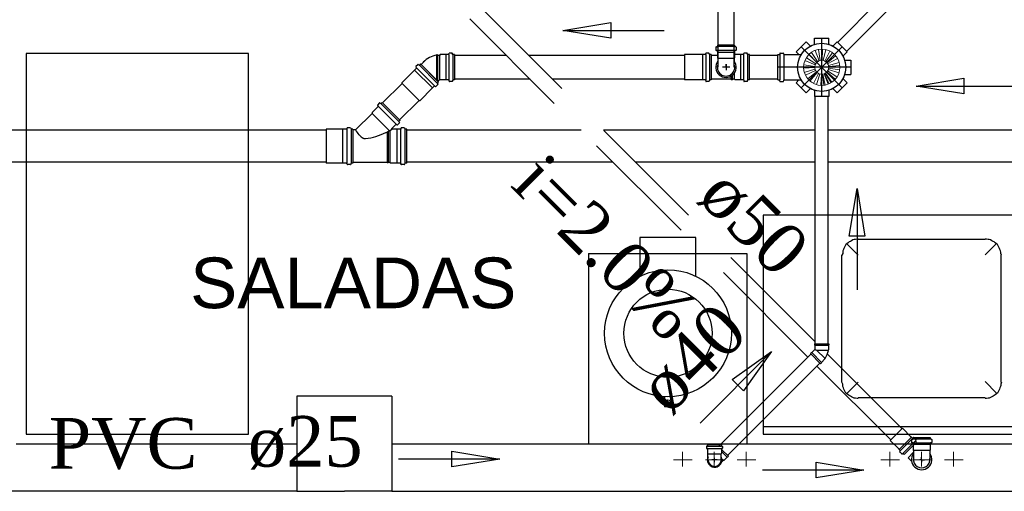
# Model space of a CAD drawing. Header units: millimetres. Extents: x 335 to 739279, y -1 to 84.
# Tile 26 of 244: x 357.99 to 362.11, y 27.62 to 29.59. Entities that reach past the tile are written whole.
import ezdxf

# ---------------------------------------------------------------- set-up
doc = ezdxf.new("R2010")
doc.units = ezdxf.units.MM
doc.header["$MEASUREMENT"] = 0
doc.linetypes.add('DASHDOT', pattern=[25.4, 12.7, -6.35, 0, -6.35])
doc.linetypes.add('Dashed', pattern=[0.75, 0.5, -0.25])
for name, color, linetype, lineweight in [('CV-Seção tubo', 1, 'Continuous', 30), ('Nível 1', 7, 'Continuous', 5), ('Simbolos', 1, 'Continuous', 30), ('SIMBOLOS INT', 8, 'Continuous', 5), ('Simbolos_int', 1, 'Continuous', 30), ('TQ-Sentido tubo', 7, 'Continuous', 20), ('TQ-Seção tubo', 1, 'Continuous', 30), ('TQ-Textos tubo', 7, 'Continuous', 20)]:
    doc.layers.add(name, color=color, linetype=linetype, lineweight=lineweight)
doc.styles.add('Arial', font='arial.ttf')
doc.styles.add('TimesNewRoman', font='times.ttf')
doc.dimstyles.get("Standard").update_dxf_attribs({"dimtxt": 0.18, "dimasz": 0.18, "dimexe": 0.18, "dimexo": 0.0625, "dimgap": 0.09, "dimtad": 0, "dimtih": 1, "dimtoh": 1, "dimdec": 4, "dimzin": 0, "dimdsep": 46, "dimtxsty": 'Standard', "dimcen": 0.09, "dimadec": 0, "dimazin": 0, "dimtfac": 1, "dimtdec": 4, "dimtofl": 0, "dimtmove": 0, "dimatfit": 3, "dimfxl": 0, "dimtolj": 1, "dimtzin": 0, "dimarcsym": 0})

msp = doc.modelspace()

# ---------------------------------------------------------------- linework, layer by layer
at = {"color": 7}
for p, q in [((364.6198, 28.7729), (361.1028, 28.7729)), ((361.1028, 28.7729), (361.1028, 27.8569)), ((359.5498, 28.0159), (359.1518, 28.0159)), ((359.5498, 28.0159), (359.5498, 27.6179)), ((361.1028, 27.8889), (364.3858, 27.8889)), ((361.1028, 27.8569), (364.4198, 27.8569)), ((357.9778, 27.8169), (359.1518, 27.8169)), ((359.1518, 27.8169), (359.1518, 27.6179)), ((359.5498, 27.8169), (364.4578, 27.8169)), ((359.1518, 27.6179), (352.5398, 27.6179)), ((359.1518, 27.6179), (359.3518, 27.6179)), ((359.5498, 27.6179), (359.3518, 27.6179)), ((359.5498, 27.6179), (364.4578, 27.6179))]:
    msp.add_line(p, q, dxfattribs=at)
at = {"color": 8}
for p, q in [((360.8218, 28.6789), (360.5878, 28.6789)), ((360.5878, 28.6789), (360.5878, 28.5179)), ((360.8218, 28.5179), (360.8218, 28.6789)), ((361.5008, 28.6729), (362.0318, 28.6729)), ((361.5008, 28.6049), (361.4528, 28.6529)), ((362.0318, 28.6069), (362.0778, 28.6529)), ((360.3718, 28.6129), (360.3718, 27.8169)), ((360.3718, 28.6129), (361.0348, 28.6129)), ((361.0348, 28.6129), (361.0348, 27.8169)), ((361.4328, 28.0739), (361.4328, 28.6049)), ((362.0968, 28.6049), (362.0968, 28.0739)), ((361.5008, 28.0739), (361.4548, 28.0289)), ((362.0318, 28.0769), (362.0798, 28.0289)), ((360.6908, 28.0129), (360.6908, 27.9709)), ((360.7168, 28.0129), (360.7168, 27.9709)), ((362.0318, 28.0089), (361.5008, 28.0089)), ((360.7048, 27.9709), (360.6908, 27.9709)), ((360.7048, 27.9709), (360.7168, 27.9709))]:
    msp.add_line(p, q, dxfattribs=at)
msp.add_line((359.1518, 28.0159), (359.1518, 27.8169))
at = {"color": 7}
msp.add_lwpolyline([(358.9498, 27.8569), (358.9498, 29.4489), (358.0208, 29.4489), (358.0208, 27.8569), (358.9498, 27.8569)], close=True, dxfattribs=at)
at = {"color": 8}
for points in [[(361.5008, 28.6729), (361.4958, 28.6729), (361.4888, 28.6709), (361.4838, 28.6709), (361.4788, 28.6689), (361.4728, 28.6659), (361.4678, 28.6629), (361.4628, 28.6609), (361.4588, 28.6569), (361.4528, 28.6529), (361.4488, 28.6499), (361.4468, 28.6449), (361.4438, 28.6389), (361.4408, 28.6339), (361.4388, 28.6289), (361.4368, 28.6229), (361.4358, 28.6179), (361.4358, 28.6129), (361.4328, 28.6049)], [(362.0998, 28.6049), (362.0968, 28.6129), (362.0968, 28.6179), (362.0958, 28.6229), (362.0938, 28.6289), (362.0918, 28.6339), (362.0888, 28.6389), (362.0858, 28.6449), (362.0838, 28.6499), (362.0798, 28.6529), (362.0738, 28.6569), (362.0698, 28.6609), (362.0648, 28.6629), (362.0598, 28.6659), (362.0538, 28.6689), (362.0488, 28.6709), (362.0438, 28.6709), (362.0368, 28.6729), (362.0318, 28.6729)], [(361.5008, 28.0059), (361.4958, 28.0059), (361.4888, 28.0079), (361.4838, 28.0079), (361.4788, 28.0099), (361.4728, 28.0129), (361.4678, 28.0159), (361.4628, 28.0179), (361.4588, 28.0219), (361.4528, 28.0259), (361.4488, 28.0289), (361.4468, 28.0339), (361.4438, 28.0399), (361.4408, 28.0449), (361.4388, 28.0499), (361.4368, 28.0559), (361.4358, 28.0609), (361.4358, 28.0659), (361.4328, 28.0739)], [(362.0998, 28.0739), (362.0968, 28.0659), (362.0968, 28.0609), (362.0958, 28.0559), (362.0938, 28.0499), (362.0918, 28.0449), (362.0888, 28.0399), (362.0858, 28.0339), (362.0838, 28.0289), (362.0798, 28.0259), (362.0738, 28.0219), (362.0698, 28.0179), (362.0648, 28.0159), (362.0598, 28.0129), (362.0538, 28.0099), (362.0488, 28.0079), (362.0438, 28.0079), (362.0368, 28.0059), (362.0318, 28.0059)]]:
    msp.add_lwpolyline(points, dxfattribs=at)
for centre, radius in [((360.7048, 28.2789), 0.2653), ((360.7048, 28.2789), 0.1843), ((360.7048, 27.9879), 0.0119)]:
    msp.add_circle(centre, radius, dxfattribs=at)
at = {"layer": 'CV-Seção tubo'}
for p, q in [((360.9145, 29.3909), (360.9145, 29.7579)), ((360.9812, 29.3909), (360.9812, 29.7579))]:
    msp.add_line(p, q, dxfattribs=at)
at = {"layer": 'Nível 1'}
for p, q in [((361.3309, 29.4149), (361.3049, 29.4529)), ((361.3379, 29.4179), (361.3209, 29.4619)), ((361.3419, 29.4199), (361.3339, 29.4649)), ((361.3499, 29.4199), (361.3519, 29.4659)), ((361.3539, 29.4199), (361.3649, 29.4649)), ((361.3609, 29.4169), (361.3819, 29.4579)), ((361.3649, 29.4149), (361.3929, 29.4519)), ((361.3209, 29.4019), (361.2779, 29.4189)), ((361.3229, 29.4059), (361.2839, 29.4299)), ((361.3269, 29.4119), (361.2949, 29.4449)), ((361.3709, 29.4099), (361.4059, 29.4389)), ((361.3729, 29.4049), (361.4139, 29.4279)), ((361.3759, 29.3989), (361.4209, 29.4109)), ((361.3189, 29.3899), (361.2719, 29.3879)), ((361.3189, 29.3949), (361.2729, 29.4009)), ((361.3199, 29.3829), (361.2749, 29.3699)), ((361.3219, 29.3779), (361.2799, 29.3579)), ((361.3259, 29.3719), (361.2899, 29.3429)), ((361.3289, 29.3689), (361.2989, 29.3329)), ((361.3639, 29.3669), (361.3909, 29.3289)), ((361.3689, 29.3699), (361.4009, 29.3379)), ((361.3699, 29.3719), (361.4039, 29.3409)), ((361.3729, 29.3759), (361.4119, 29.3509)), ((361.3759, 29.3819), (361.4199, 29.3679)), ((361.3769, 29.3939), (361.4229, 29.3989)), ((361.3769, 29.3869), (361.4229, 29.3799)), ((361.3349, 29.3649), (361.3139, 29.3229)), ((361.3399, 29.3629), (361.3259, 29.3189)), ((361.3469, 29.3619), (361.3449, 29.3159)), ((361.3519, 29.3619), (361.3569, 29.3159)), ((361.3529, 29.3619), (361.3619, 29.3169)), ((361.3589, 29.3639), (361.3749, 29.3209)), ((361.3599, 29.3639), (361.3789, 29.3219)), ((361.3629, 29.3659), (361.3869, 29.3259))]:
    msp.add_line(p, q, dxfattribs=at)
for radius in [0.0756, 0.0293]:
    msp.add_circle((361.3479, 29.3909), radius, dxfattribs=at)
at = {"layer": 'Simbolos'}
for p, q in [((361.2409, 29.4559), (361.2829, 29.4979)), ((361.2999, 29.4809), (361.2829, 29.4979)), ((361.3179, 29.5129), (361.3779, 29.5129)), ((361.3179, 29.5129), (361.3779, 29.5129)), ((361.3179, 29.4889), (361.3179, 29.5129)), ((361.3179, 29.4889), (361.3179, 29.5129)), ((361.3779, 29.4889), (361.3779, 29.5129)), ((361.3779, 29.4889), (361.3779, 29.5129)), ((361.3959, 29.4809), (361.4129, 29.4979)), ((361.3959, 29.4809), (361.4129, 29.4979)), ((361.4129, 29.4979), (361.4549, 29.4559)), ((361.4129, 29.4979), (361.4549, 29.4559)), ((359.7889, 29.4449), (359.7889, 29.4489)), ((359.8019, 29.4499), (359.7909, 29.4499)), ((359.8049, 29.4449), (359.8029, 29.4489)), ((360.8627, 29.4459), (360.8627, 29.4489)), ((360.8757, 29.4499), (360.8647, 29.4499)), ((360.8787, 29.4449), (360.8777, 29.4489)), ((360.9057, 29.4749), (360.9057, 29.4629)), ((360.9067, 29.4759), (360.9107, 29.4769)), ((360.9067, 29.4619), (360.9097, 29.4619)), ((360.9837, 29.4839), (360.9117, 29.4839)), ((360.9117, 29.4839), (360.9117, 29.4789)), ((360.9117, 29.4599), (360.9117, 29.4539)), ((360.9117, 29.4539), (360.9117, 29.4309)), ((360.9837, 29.4839), (360.9837, 29.4789)), ((360.9837, 29.4599), (360.9837, 29.4539)), ((360.9837, 29.4539), (360.9837, 29.4309)), ((360.9887, 29.4759), (360.9847, 29.4769)), ((360.9887, 29.4619), (360.9857, 29.4619)), ((360.9897, 29.4749), (360.9897, 29.4629)), ((361.0227, 29.4449), (361.0227, 29.4489)), ((361.0357, 29.4499), (361.0237, 29.4499)), ((361.0377, 29.4449), (361.0367, 29.4489)), ((361.1729, 29.4489), (361.1729, 29.4459)), ((361.1739, 29.4499), (361.1869, 29.4499)), ((361.1879, 29.4489), (361.1889, 29.4459)), ((361.2519, 29.4439), (361.2409, 29.4559)), ((361.4379, 29.4389), (361.4549, 29.4559)), ((361.4379, 29.4389), (361.4549, 29.4559)), ((359.6849, 29.4159), (359.6719, 29.4029)), ((359.7409, 29.4429), (359.7369, 29.4429)), ((359.7369, 29.4409), (359.7369, 29.4429)), ((359.7409, 29.4409), (359.7409, 29.4429)), ((359.7499, 29.4409), (359.7409, 29.4409)), ((359.7519, 29.4439), (359.7499, 29.4409)), ((359.7759, 29.4439), (359.7519, 29.4439)), ((359.7879, 29.4439), (359.7759, 29.4439)), ((359.8119, 29.4439), (359.8059, 29.4439)), ((359.8119, 29.4439), (359.8119, 29.3379)), ((360.7747, 29.4439), (360.7737, 29.4429)), ((360.7737, 29.4429), (360.7737, 29.3389)), ((360.8497, 29.4439), (360.7747, 29.4439)), ((360.8617, 29.4439), (360.8497, 29.4439)), ((360.8857, 29.4439), (360.8797, 29.4439)), ((360.8857, 29.4439), (360.8857, 29.3379)), ((360.9117, 29.4409), (360.8857, 29.4409)), ((360.9117, 29.4309), (360.9137, 29.4289)), ((360.9137, 29.4289), (360.9137, 29.4049)), ((360.9837, 29.4309), (360.9817, 29.4289)), ((360.9817, 29.4289), (360.9817, 29.4049)), ((360.9857, 29.4439), (360.9837, 29.4419)), ((361.0097, 29.4439), (360.9857, 29.4439)), ((361.0207, 29.4439), (361.0097, 29.4439)), ((361.0457, 29.4439), (361.0397, 29.4439)), ((361.0457, 29.3379), (361.0457, 29.4439)), ((361.1649, 29.3379), (361.1649, 29.4439)), ((361.1649, 29.4439), (361.1709, 29.4439)), ((361.1899, 29.4439), (361.2619, 29.4439)), ((361.4459, 29.4209), (361.4699, 29.4209)), ((361.4459, 29.4209), (361.4699, 29.4209)), ((361.4699, 29.4209), (361.4699, 29.3609)), ((361.4699, 29.4209), (361.4699, 29.3609)), ((359.6445, 29.3794), (359.5914, 29.3264)), ((359.6529, 29.3879), (359.6445, 29.3794)), ((359.6522, 29.39), (359.6501, 29.3921)), ((359.6586, 29.402), (359.6508, 29.3943)), ((359.6643, 29.4006), (359.6607, 29.4028)), ((359.6699, 29.4049), (359.6657, 29.4006)), ((359.6699, 29.4049), (359.7449, 29.3299)), ((359.5914, 29.3264), (359.5914, 29.325)), ((359.5914, 29.325), (359.665, 29.2514)), ((359.7449, 29.3299), (359.7406, 29.3257)), ((359.7499, 29.3389), (359.7429, 29.3319)), ((359.7519, 29.3379), (359.7519, 29.3389)), ((359.7759, 29.3379), (359.7519, 29.3379)), ((359.7879, 29.3379), (359.7759, 29.3379)), ((359.7889, 29.3369), (359.7889, 29.3329)), ((359.8019, 29.3319), (359.7909, 29.3319)), ((359.8049, 29.3369), (359.8029, 29.3329)), ((359.8119, 29.3379), (359.8059, 29.3379)), ((360.7747, 29.3379), (360.7737, 29.3389)), ((360.8497, 29.3379), (360.7747, 29.3379)), ((360.8617, 29.3379), (360.8497, 29.3379)), ((360.8627, 29.3359), (360.8627, 29.3329)), ((360.8757, 29.3319), (360.8647, 29.3319)), ((360.8787, 29.3369), (360.8777, 29.3329)), ((360.8857, 29.3379), (360.8797, 29.3379)), ((360.9697, 29.3409), (360.8857, 29.3409)), ((360.9697, 29.3399), (360.9707, 29.3379)), ((360.9747, 29.3379), (360.9707, 29.3379)), ((360.9837, 29.3409), (360.9747, 29.3409)), ((360.9747, 29.3399), (360.9747, 29.3379)), ((360.9857, 29.3379), (360.9837, 29.3409)), ((361.0097, 29.3379), (360.9857, 29.3379)), ((361.0207, 29.3379), (361.0097, 29.3379)), ((361.0227, 29.3369), (361.0227, 29.3329)), ((361.0357, 29.3319), (361.0237, 29.3319)), ((361.0377, 29.3369), (361.0367, 29.3329)), ((361.0457, 29.3379), (361.0397, 29.3379)), ((361.1649, 29.3379), (361.1709, 29.3379)), ((361.1729, 29.3329), (361.1729, 29.3359)), ((361.1739, 29.3319), (361.1869, 29.3319)), ((361.1879, 29.3329), (361.1889, 29.3359)), ((361.1899, 29.3379), (361.2619, 29.3379)), ((361.2519, 29.3379), (361.2409, 29.3259)), ((361.2829, 29.2839), (361.2409, 29.3259)), ((361.4549, 29.3259), (361.4129, 29.2839)), ((361.4549, 29.3259), (361.4129, 29.2839)), ((361.4379, 29.3429), (361.4549, 29.3259)), ((361.4379, 29.3429), (361.4549, 29.3259)), ((361.4459, 29.3609), (361.4699, 29.3609)), ((361.4459, 29.3609), (361.4699, 29.3609)), ((359.7194, 29.3045), (359.6664, 29.2514)), ((359.7279, 29.313), (359.7194, 29.3045)), ((359.73, 29.3122), (359.7321, 29.3101)), ((359.742, 29.3186), (359.7343, 29.3108)), ((359.7406, 29.3243), (359.7427, 29.3207)), ((361.2999, 29.3009), (361.2829, 29.2839)), ((361.3179, 29.2929), (361.3179, 29.2689)), ((361.3779, 29.2929), (361.3779, 29.2689)), ((361.3959, 29.3009), (361.4129, 29.2839)), ((361.3959, 29.3009), (361.4129, 29.2839)), ((359.5091, 29.2442), (359.5051, 29.2402)), ((359.5841, 29.1692), (359.5091, 29.2442)), ((359.6664, 29.2514), (359.665, 29.2514)), ((361.3779, 29.2689), (361.3179, 29.2689)), ((359.4921, 29.2272), (359.4671, 29.2022)), ((359.4671, 29.2022), (359.4671, 29.1982)), ((359.4981, 29.2422), (359.4901, 29.2332)), ((359.4921, 29.2292), (359.4901, 29.2322)), ((359.5031, 29.2402), (359.5001, 29.2422)), ((359.4671, 29.1982), (359.3981, 29.1292)), ((359.5841, 29.1692), (359.5801, 29.1652)), ((359.5801, 29.1632), (359.5821, 29.1602)), ((359.3441, 29.1322), (359.2751, 29.1322)), ((359.3451, 29.1322), (359.3441, 29.1322)), ((359.3611, 29.1322), (359.3451, 29.1322)), ((359.3631, 29.1372), (359.3621, 29.1332)), ((359.3761, 29.1382), (359.3641, 29.1382)), ((359.3781, 29.1372), (359.3791, 29.1332)), ((359.3861, 29.1322), (359.3801, 29.1322)), ((359.3861, 29.1322), (359.3861, 28.9902)), ((359.3981, 29.1292), (359.3861, 29.1292)), ((359.5671, 29.1522), (359.5491, 29.1342)), ((359.5701, 29.1322), (359.5501, 29.1322)), ((359.5691, 29.1522), (359.5721, 29.1502)), ((359.5871, 29.1322), (359.5701, 29.1322)), ((359.5821, 29.1582), (359.5731, 29.1502)), ((359.5881, 29.1372), (359.5881, 29.1332)), ((359.6021, 29.1382), (359.5901, 29.1382)), ((359.6031, 29.1372), (359.6041, 29.1332)), ((359.6121, 29.1322), (359.6061, 29.1322)), ((359.6121, 28.9902), (359.6121, 29.1322)), ((359.3441, 28.9902), (359.2751, 28.9902)), ((359.3451, 28.9902), (359.3441, 28.9902)), ((359.3611, 28.9902), (359.3451, 28.9902)), ((359.3631, 28.9852), (359.3621, 28.9892)), ((359.3761, 28.9842), (359.3641, 28.9842)), ((359.3781, 28.9852), (359.3791, 28.9892)), ((359.3861, 28.9902), (359.3801, 28.9902)), ((359.5301, 28.9932), (359.3861, 28.9932)), ((359.5301, 28.9932), (359.5301, 28.9912)), ((359.5341, 28.9912), (359.5301, 28.9912)), ((359.5411, 28.9932), (359.5341, 28.9932)), ((359.5341, 28.9932), (359.5341, 28.9912)), ((359.5441, 28.9902), (359.5411, 28.9932)), ((359.5701, 28.9902), (359.5441, 28.9902)), ((359.5871, 28.9902), (359.5701, 28.9902)), ((359.5881, 28.9852), (359.5881, 28.9892)), ((359.6021, 28.9842), (359.5901, 28.9842)), ((359.6031, 28.9852), (359.6041, 28.9892)), ((359.6121, 28.9902), (359.6061, 28.9902)), ((361.3174, 28.235), (361.3782, 28.235)), ((361.3174, 28.235), (361.3174, 28.2307)), ((361.3174, 28.2307), (361.3188, 28.2293)), ((361.3188, 28.2293), (361.3188, 28.2109)), ((361.3782, 28.2307), (361.3768, 28.2293)), ((361.3768, 28.2293), (361.3768, 28.2095)), ((361.3782, 28.235), (361.3782, 28.2307)), ((361.3005, 28.194), (361.3047, 28.1982)), ((361.3005, 28.194), (361.3429, 28.1515)), ((361.3047, 28.1982), (361.3061, 28.1982)), ((361.3061, 28.1982), (361.3188, 28.2109)), ((361.3613, 28.1713), (361.3613, 28.1742)), ((361.3768, 28.2095), (361.3747, 28.2074)), ((361.3429, 28.1515), (361.3471, 28.1558)), ((361.3471, 28.1572), (361.3613, 28.1713)), ((361.3471, 28.1558), (361.3471, 28.1572)), ((361.7225, 27.8448), (361.6858, 27.8815)), ((361.7232, 27.8441), (361.7225, 27.8448)), ((361.7275, 27.8398), (361.7232, 27.8441)), ((361.7301, 27.8432), (361.8021, 27.8432)), ((361.7301, 27.8432), (361.7301, 27.8382)), ((361.8021, 27.8432), (361.8021, 27.8382)), ((360.8662, 27.8052), (360.8662, 27.7982)), ((360.8672, 27.8062), (360.8692, 27.8072)), ((360.9292, 27.8122), (360.8702, 27.8122)), ((360.8702, 27.8122), (360.8702, 27.8082)), ((360.9292, 27.8122), (360.9292, 27.8082)), ((360.9322, 27.8062), (360.9302, 27.8072)), ((360.9332, 27.8052), (360.9332, 27.7982)), ((361.6716, 27.7939), (361.6349, 27.8306)), ((361.7444, 27.8228), (361.6935, 27.7719)), ((361.7241, 27.8342), (361.7241, 27.8222)), ((361.7251, 27.8352), (361.7291, 27.8362)), ((361.7251, 27.8212), (361.7281, 27.8212)), ((361.7324, 27.8419), (361.7296, 27.8405)), ((361.7301, 27.8192), (361.7301, 27.8132)), ((361.7301, 27.8132), (361.7301, 27.7902)), ((361.7423, 27.8335), (361.7338, 27.8419)), ((361.7423, 27.832), (361.7402, 27.8285)), ((361.7444, 27.8228), (361.7402, 27.8271)), ((361.8021, 27.8192), (361.8021, 27.8132)), ((361.8021, 27.8132), (361.8021, 27.7902)), ((361.8071, 27.8352), (361.8031, 27.8362)), ((361.8071, 27.8212), (361.8041, 27.8212)), ((361.8081, 27.8342), (361.8081, 27.8222)), ((360.8672, 27.7972), (360.8692, 27.7972)), ((360.8702, 27.7962), (360.8702, 27.7772)), ((360.8702, 27.7772), (360.8722, 27.7752)), ((360.8722, 27.7622), (360.8722, 27.7752)), ((360.8722, 27.7492), (360.8722, 27.7622)), ((360.9292, 27.7772), (360.9272, 27.7752)), ((360.9272, 27.7622), (360.9272, 27.7752)), ((360.9272, 27.7492), (360.9272, 27.7622)), ((360.9292, 27.7962), (360.9292, 27.7772)), ((360.9582, 27.7652), (360.9292, 27.7932)), ((360.9322, 27.7972), (360.9302, 27.7972)), ((360.9522, 27.7612), (360.9382, 27.7472)), ((360.9542, 27.7612), (360.9522, 27.7612)), ((360.9582, 27.7652), (360.9542, 27.7612)), ((361.6723, 27.7931), (361.6716, 27.7939)), ((361.6766, 27.7889), (361.6723, 27.7931)), ((361.6744, 27.784), (361.6759, 27.7868)), ((361.6829, 27.7741), (361.6744, 27.7825)), ((361.6843, 27.7741), (361.6879, 27.7762)), ((361.6935, 27.7719), (361.6893, 27.7762)), ((361.7301, 27.7902), (361.7321, 27.7882)), ((361.7321, 27.7882), (361.7321, 27.7542)), ((361.8021, 27.7902), (361.8001, 27.7882)), ((361.8001, 27.7882), (361.8001, 27.7542)), ((360.9282, 27.7392), (360.9362, 27.7472)), ((360.9382, 27.7472), (360.9362, 27.7472)), ((361.7241, 27.7442), (361.7101, 27.7582))]:
    msp.add_line(p, q, dxfattribs=at)
msp.add_circle((361.3479, 29.3909), 0.1007, dxfattribs=at)
for centre, radius, start, end in [((359.7909, 29.4489), 0.00133, 90, 175), ((359.8019, 29.4489), 0.00133, 15, 90), ((360.8647, 29.4489), 0.00133, 90, 175), ((360.8757, 29.4489), 0.00133, 15, 90), ((360.9067, 29.4749), 0.00133, 105, 180), ((360.9067, 29.4629), 0.00133, 180, 265), ((360.9097, 29.4599), 0.00133, 0.0001, 84.9999), ((360.9097, 29.4789), 0.00133, 285, 0.0001), ((360.9857, 29.4789), 0.00133, 180, 255), ((360.9857, 29.4599), 0.00133, 94.9999, 180), ((360.9887, 29.4629), 0.00133, 275, 0.0001), ((360.9887, 29.4749), 0.00133, 0.0001, 74.9999), ((361.0237, 29.4489), 0.00133, 89.9999, 175), ((361.0357, 29.4489), 0.00133, 14.9999, 89.9999), ((361.1739, 29.4489), 0.00133, 90, 175), ((361.1869, 29.4489), 0.00133, 5, 90), ((361.3159, 29.4889), 0.002, 288.161, 0), ((361.3799, 29.4889), 0.002, 180, 251.839), ((361.3939, 29.4829), 0.002, 243.161, 315), ((359.7509, 29.3469), 0.0959, 98.4304, 136.316), ((359.7879, 29.4449), 0.00133, 270, 355), ((359.8059, 29.4449), 0.00133, 195, 270), ((360.8617, 29.4459), 0.00133, 270, 355), ((360.8797, 29.4449), 0.00133, 195, 270), ((361.0207, 29.4449), 0.00133, 270, 355), ((361.0397, 29.4449), 0.00133, 195, 270), ((361.1709, 29.4459), 0.00133, 270, 355), ((361.1899, 29.4459), 0.00133, 185, 270), ((361.2619, 29.4459), 0.002, 270, 327.387), ((361.4399, 29.4369), 0.002, 135, 206.839), ((361.4459, 29.4229), 0.002, 198.161, 270), ((359.6515, 29.3936), 0.00133, 135, 220), ((359.6515, 29.3893), 0.00133, 315, 40), ((359.6593, 29.4013), 0.00133, 60, 135), ((359.665, 29.4013), 0.00133, 240, 315), ((360.9477, 29.3909), 0.0365, 157.952, 22.0469), ((359.7413, 29.325), 0.00133, 135, 210), ((359.7509, 29.3379), 0.00133, 45, 135), ((359.7879, 29.3369), 0.00133, 5, 90), ((359.7909, 29.3329), 0.00133, 185, 270), ((359.8019, 29.3329), 0.00133, 270, 345), ((359.8059, 29.3369), 0.00133, 90, 165), ((360.8617, 29.3359), 0.00133, 5, 90), ((360.8647, 29.3329), 0.00133, 185, 270), ((360.8757, 29.3329), 0.00133, 270, 345), ((360.8797, 29.3369), 0.00133, 90, 165), ((361.0207, 29.3369), 0.00133, 5.0001, 89.9999), ((361.0237, 29.3329), 0.00133, 185, 270), ((361.0357, 29.3329), 0.00133, 270, 345), ((361.0397, 29.3369), 0.00133, 89.9999, 165), ((361.1709, 29.3359), 0.00133, 5, 90), ((361.1739, 29.3329), 0.00133, 185, 270), ((361.1869, 29.3329), 0.00133, 270, 355), ((361.1899, 29.3359), 0.00133, 90, 175), ((361.2619, 29.3359), 0.002, 32.613, 90), ((361.4399, 29.3449), 0.002, 153.161, 225), ((361.4459, 29.3589), 0.002, 90, 161.839), ((359.7293, 29.3115), 0.00133, 50, 135), ((359.7336, 29.3115), 0.00133, 230, 315), ((359.7413, 29.3193), 0.00133, 315, 30), ((361.3159, 29.2929), 0.002, 0, 71.839), ((361.3799, 29.2929), 0.002, 108.161, 180), ((361.3939, 29.2989), 0.002, 45, 116.839), ((359.4911, 29.2322), 0.00133, 135, 220), ((359.4911, 29.2282), 0.00133, 315, 40.0003), ((359.4991, 29.2412), 0.00133, 59.9996, 135.001), ((359.5041, 29.2412), 0.00133, 240, 315), ((359.5811, 29.1642), 0.00133, 135, 210), ((359.3611, 29.1332), 0.00133, 270, 355), ((359.3641, 29.1372), 0.00133, 90, 175), ((359.3761, 29.1372), 0.00133, 15, 90), ((359.3801, 29.1332), 0.00133, 195, 270), ((359.5301, 29.2112), 0.1559, 211.736, 220.887), ((359.6481, 29.2902), 0.2976, 212.76, 212.798), ((359.4561, 29.2632), 0.1609, 295.627, 305.532), ((359.5501, 29.1332), 0.00133, 135, 270), ((359.5681, 29.1512), 0.00133, 49.9996, 135), ((359.5721, 29.1512), 0.00133, 230, 315), ((359.5811, 29.1592), 0.00133, 315, 30.0003), ((359.5871, 29.1332), 0.00133, 270, 355), ((359.5901, 29.1372), 0.00133, 90, 175), ((359.6021, 29.1372), 0.00133, 15.0003, 90), ((359.6061, 29.1332), 0.00133, 195, 270), ((359.4661, 29.1562), 0.0716, 221.83, 240.254), ((359.4341, 29.1022), 0.00845, 241.067, 262.184), ((359.4371, 29.1982), 0.105, 267.75, 271.158), ((359.4081, 29.3702), 0.2789, 276.432, 285.671), ((359.4041, 29.3712), 0.2804, 286.412, 295.627), ((359.3611, 28.9892), 0.00133, 5, 90), ((359.3641, 28.9852), 0.00133, 185, 270), ((359.3761, 28.9852), 0.00133, 270, 345), ((359.3801, 28.9892), 0.00133, 90, 165), ((359.5871, 28.9892), 0.00133, 4.9999, 90), ((359.5901, 28.9852), 0.00133, 185, 270), ((359.6021, 28.9852), 0.00133, 270, 345), ((359.6061, 28.9892), 0.00133, 90, 165), ((361.299, 28.2194), 0.0779, 323.933, 351.067), ((361.7331, 27.8412), 0.00133, 45, 130), ((360.8672, 27.8052), 0.00133, 105, 180), ((360.8692, 27.8082), 0.00133, 285, 0), ((360.9302, 27.8082), 0.00133, 180, 255), ((360.9322, 27.8052), 0.00133, 0, 75), ((361.7251, 27.8342), 0.00133, 105, 180), ((361.7251, 27.8222), 0.00133, 180, 265), ((361.7289, 27.8412), 0.00133, 225, 310), ((361.7281, 27.8192), 0.00133, 0, 85), ((361.7281, 27.8382), 0.00133, 285, 0), ((361.7416, 27.8285), 0.00133, 150, 225), ((361.7416, 27.8327), 0.00133, 330, 45), ((361.8041, 27.8382), 0.00133, 180, 255), ((361.8041, 27.8192), 0.00133, 95, 180), ((361.8071, 27.8222), 0.00133, 275, 0), ((361.8071, 27.8342), 0.00133, 0, 75), ((360.8672, 27.7982), 0.00133, 180, 265), ((360.8692, 27.7962), 0.00133, 0, 85), ((360.9302, 27.7962), 0.00133, 95, 180), ((360.9322, 27.7982), 0.00133, 275, 0), ((361.6752, 27.7832), 0.00133, 140, 225), ((361.6752, 27.7875), 0.00133, 320, 45), ((361.6836, 27.7748), 0.00133, 225, 300), ((361.6879, 27.7748), 0.00133, 45, 120), ((360.9002, 27.7492), 0.0274, 180, 0), ((361.7661, 27.7502), 0.0341, 172.826, 7.1737)]:
    msp.add_arc(centre, radius, start, end, dxfattribs=at)
at = {"layer": 'SIMBOLOS INT', "linetype": 'Continuous'}
for p, q in [((360.7658, 27.7219), (360.7658, 27.7829)), ((360.8988, 27.7219), (360.8988, 27.7829)), ((361.0318, 27.7219), (361.0318, 27.7829)), ((361.6328, 27.7219), (361.6328, 27.7829)), ((361.7658, 27.7219), (361.7658, 27.7829)), ((361.8988, 27.7219), (361.8988, 27.7829)), ((360.7658, 27.7499), (360.7278, 27.7499)), ((360.7278, 27.7499), (360.8058, 27.7499)), ((360.7658, 27.7499), (360.7658, 27.7219)), ((360.8988, 27.7499), (360.8618, 27.7499)), ((360.8618, 27.7499), (360.9398, 27.7499)), ((360.8988, 27.7499), (360.8988, 27.7219)), ((361.0318, 27.7499), (360.9948, 27.7499)), ((360.9948, 27.7499), (361.0728, 27.7499)), ((361.0318, 27.7499), (361.0318, 27.7219)), ((361.6328, 27.7499), (361.5948, 27.7499)), ((361.5948, 27.7499), (361.6728, 27.7499)), ((361.6328, 27.7499), (361.6328, 27.7219)), ((361.7658, 27.7499), (361.7288, 27.7499)), ((361.7288, 27.7499), (361.8068, 27.7499)), ((361.7658, 27.7499), (361.7658, 27.7219)), ((361.8988, 27.7499), (361.8618, 27.7499)), ((361.8618, 27.7499), (361.9398, 27.7499)), ((361.8988, 27.7499), (361.8988, 27.7219))]:
    msp.add_line(p, q, dxfattribs=at)
at = {"layer": 'Simbolos_int', "linetype": 'DASHDOT', "ltscale": 0.05}
for p, q in [((361.3479, 29.2689), (361.3479, 29.5129)), ((361.2619, 29.3049), (361.4339, 29.4769)), ((361.4339, 29.3049), (361.2619, 29.4769)), ((361.4699, 29.3909), (361.1649, 29.3909))]:
    msp.add_line(p, q, dxfattribs=at)
at = {"layer": 'Simbolos_int'}
for p, q in [((360.9837, 29.4779), (360.9117, 29.4779)), ((360.9837, 29.4609), (360.9117, 29.4609)), ((360.9117, 29.4539), (360.9837, 29.4539)), ((359.7369, 29.4409), (359.7369, 29.3389)), ((359.7409, 29.4409), (359.7409, 29.3339)), ((359.7499, 29.4409), (359.7499, 29.3389)), ((359.7759, 29.4439), (359.7759, 29.3379)), ((359.7889, 29.4439), (359.7889, 29.3379)), ((359.8049, 29.4439), (359.8049, 29.3379)), ((360.8497, 29.4439), (360.8497, 29.3379)), ((360.8627, 29.4439), (360.8627, 29.3379)), ((360.8787, 29.4439), (360.8787, 29.3379)), ((360.8857, 29.4409), (360.8857, 29.3409)), ((360.9137, 29.4289), (360.9817, 29.4289)), ((360.9837, 29.4139), (360.9837, 29.4309)), ((361.0097, 29.3379), (361.0097, 29.4439)), ((361.0217, 29.3379), (361.0217, 29.4439)), ((361.0387, 29.3379), (361.0387, 29.4439)), ((361.1729, 29.4439), (361.1729, 29.3379)), ((361.1889, 29.4439), (361.1889, 29.3379)), ((359.6445, 29.3794), (359.7194, 29.3045)), ((359.6537, 29.3886), (359.7286, 29.3137)), ((359.665, 29.3999), (359.7399, 29.325)), ((359.7429, 29.3319), (359.6719, 29.4029)), ((360.9637, 29.3909), (360.9337, 29.3909)), ((360.9477, 29.3909), (360.9477, 29.4039)), ((360.9477, 29.4039), (360.9477, 29.3789)), ((360.9837, 29.3409), (360.9837, 29.3679)), ((360.9697, 29.3399), (360.9697, 29.3549)), ((360.9747, 29.3399), (360.9747, 29.3579)), ((359.5681, 29.1532), (359.4931, 29.2282)), ((359.5791, 29.1642), (359.5041, 29.2392)), ((359.5401, 29.1252), (359.4671, 29.1982)), ((359.2751, 29.1322), (359.2751, 28.9902)), ((359.3441, 29.1322), (359.3441, 28.9902)), ((359.3621, 29.1322), (359.3621, 28.9902)), ((359.3791, 29.1322), (359.3791, 28.9902)), ((359.3861, 29.1292), (359.3861, 28.9932)), ((359.5301, 29.1202), (359.5301, 28.9932)), ((359.5341, 29.1222), (359.5341, 28.9932)), ((359.5411, 29.1262), (359.5411, 28.9932)), ((359.5701, 29.1322), (359.5701, 28.9902)), ((359.5881, 28.9902), (359.5881, 29.1322)), ((359.6051, 28.9902), (359.6051, 29.1322)), ((361.3188, 28.2293), (361.3768, 28.2293)), ((361.3471, 28.1572), (361.3061, 28.1982)), ((361.3238, 28.2088), (361.3188, 28.2109)), ((361.328, 28.2074), (361.3238, 28.2088)), ((361.328, 28.2074), (361.3613, 28.1742)), ((361.3747, 28.2074), (361.328, 28.2074)), ((361.6858, 27.8815), (361.6349, 27.8306)), ((361.7232, 27.8441), (361.6723, 27.7931)), ((360.8702, 27.8072), (360.9292, 27.8072)), ((361.7282, 27.8391), (361.6773, 27.7882)), ((361.7395, 27.8278), (361.6886, 27.7769)), ((361.7301, 27.8372), (361.8021, 27.8372)), ((361.7301, 27.8202), (361.8021, 27.8202)), ((361.8021, 27.8132), (361.7301, 27.8132)), ((360.8702, 27.7972), (360.9292, 27.7972)), ((360.8722, 27.7752), (360.9272, 27.7752)), ((360.9522, 27.7612), (360.9292, 27.7842)), ((361.7321, 27.7812), (361.7101, 27.7582)), ((361.8001, 27.7882), (361.7321, 27.7882)), ((361.7661, 27.7502), (361.7661, 27.7602)), ((360.9112, 27.7492), (360.8882, 27.7492)), ((360.9002, 27.7392), (360.9002, 27.7582)), ((360.9362, 27.7472), (360.9302, 27.7532)), ((361.7661, 27.7502), (361.7581, 27.7502)), ((361.7661, 27.7502), (361.7661, 27.7402)), ((361.7661, 27.7502), (361.7781, 27.7502))]:
    msp.add_line(p, q, dxfattribs=at)
for centre, radius, start, end in [((360.9477, 29.3909), 0.0424, 142.861, 37.1389), ((360.9002, 27.7492), 0.0304, 154.623, 25.3769), ((360.9002, 27.7492), 0.0304, 154.623, 340.377), ((361.7661, 27.7502), 0.0424, 142.861, 37.1393)]:
    msp.add_arc(centre, radius, start, end, dxfattribs=at)
at = {"layer": 'TQ-Seção tubo', "linetype": 'Dashed'}
for p, q in [((361.3212, 28.2424), (359.1981, 30.3654)), ((361.2902, 28.179), (359.151, 30.3183)), ((361.6839, 27.8796), (361.3718, 28.1917)), ((361.6368, 27.8325), (361.3279, 28.1413))]:
    msp.add_line(p, q, dxfattribs=at)
at = {"layer": 'TQ-Seção tubo'}
for p, q in [((361.5848, 29.6656), (361.415, 29.4958)), ((361.6225, 29.6278), (361.4527, 29.458)), ((360.0284, 29.4409), (359.8119, 29.4409)), ((360.7737, 29.4409), (360.1227, 29.4409)), ((361.1649, 29.4409), (361.0457, 29.4409)), ((360.1284, 29.3409), (359.8119, 29.3409)), ((360.7737, 29.3409), (360.2227, 29.3409)), ((361.1649, 29.3409), (361.0457, 29.3409)), ((359.5928, 29.3236), (359.5113, 29.242)), ((359.6636, 29.2528), (359.582, 29.1713)), ((361.3212, 28.235), (361.3212, 29.2689)), ((361.3745, 28.235), (361.3745, 29.2689)), ((359.2751, 29.1278), (353.4865, 29.1278)), ((360.3414, 29.1278), (359.6121, 29.1278)), ((361.3212, 29.1278), (360.4357, 29.1278)), ((364.3352, 29.1278), (361.3745, 29.1278)), ((359.2751, 28.9945), (353.4865, 28.9945)), ((360.4748, 28.9945), (359.6121, 28.9945)), ((361.3212, 28.9945), (360.5691, 28.9945)), ((364.3352, 28.9945), (361.3745, 28.9945)), ((360.9169, 27.8057), (361.3028, 28.1916)), ((360.9546, 27.768), (361.3405, 28.1539))]:
    msp.add_line(p, q, dxfattribs=at)

# ---------------------------------------------------------------- texts
at = {"insert": (359.3885, 28.3806), "char_height": 0.2118, "width": 2.746915, "attachment_point": 8, "line_spacing_factor": 0.798, "style": 'Arial'}
msp.add_mtext('SALADAS', dxfattribs=at)
at = {"layer": 'TQ-Textos tubo', "char_height": 0.2118, "line_spacing_factor": 0.798, "style": 'TimesNewRoman'}
for s, insert, width, attachment_point, rotation in [('i=2.0%', (360.3691, 28.5615), 1.74329, 8, 314.9999), ('ø50', (360.8127, 28.8323), 0.896301, 7, 314.9999), ('ø40', (360.8884, 28.0926), 0.896301, 8, 45.0001)]:
    msp.add_mtext(s, dxfattribs=dict(at, insert=insert, width=width, attachment_point=attachment_point, rotation=rotation))
for s, insert, width, attachment_point in [('PVC', (358.7368, 27.7078), 1.157359, 9), ('ø25', (358.9478, 27.7078), 0.896301, 7)]:
    msp.add_mtext(s, dxfattribs=dict(at, insert=insert, width=width, attachment_point=attachment_point))

# ---------------------------------------------------------------- leaders
at = {"layer": 'TQ-Sentido tubo'}
for points in [[(360.2654, 29.5453), (360.689, 29.5453)], [(361.7428, 29.3125), (362.1664, 29.3125)], [(361.4958, 28.8847), (361.4958, 28.4611)], [(361.1385, 28.203), (360.8389, 27.9034)], [(360.0014, 27.7525), (359.5778, 27.7525)], [(361.5246, 27.7069), (361.101, 27.7069)]]:
    msp.add_leader(points, dimstyle='Standard', override={"dimasz": 0.2, "dimldrblk": 'CLOSED'}, dxfattribs=at)

doc.saveas('drawing.dxf')
